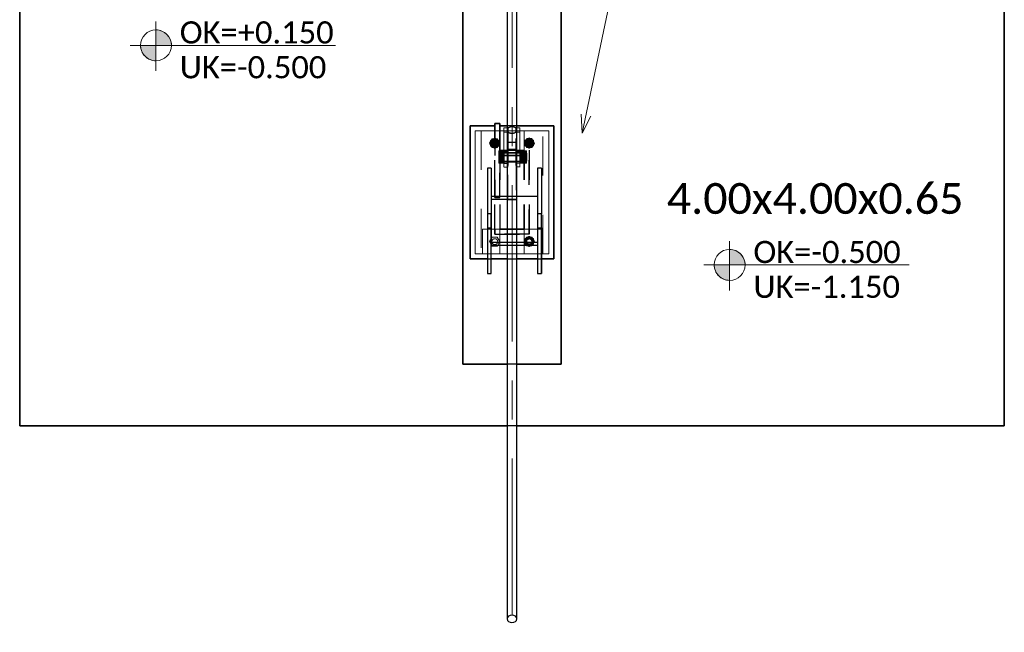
# Model space of a CAD drawing. Header units: metres. Extents: x -3 to 135, y -4 to 27.
# Tile 28 of 81: x 24.56 to 28.56, y 3.56 to 6.05. Entities that reach past the tile are written whole.
import ezdxf

# ---------------------------------------------------------------- set-up
doc = ezdxf.new("R2010")
doc.units = ezdxf.units.M
for name, pattern in [('Rasterlinie', [1.1112499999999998, 0.6349999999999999, -0.15875, 0.15875, -0.15875]), ('Strich', [0.3175, 0.15875, -0.15875]), ('Verdeckt', [0.15, 0.09999999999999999, -0.05])]:
    doc.linetypes.add(name, pattern=pattern)
for name, color, linetype, lineweight in [('_Verdeckte Linien_', 7, 'Strich', 18), ('S-BEAM', 12, 'Continuous', 35), ('S-BEAM-HDLN', 1, 'Verdeckt', 25), ('S-COLS', 52, 'Continuous', 18), ('S-COLS-HDLN', 52, 'Verdeckt', 25), ('S-FNDN', 32, 'Continuous', 35), ('S-FNDN-HDLN', 4, 'Verdeckt', 25), ('S-FNDN-IDEN', 2, 'Continuous', 9), ('S-GRID', 1, 'Continuous', 9), ('Text', 250, 'Continuous', 9), ('Tragwerksverbindungen', 7, 'Continuous', 18)]:
    doc.layers.add(name, color=color, linetype=linetype, lineweight=lineweight)
doc.styles.add('Calibri_1', font='calibri.ttf', dxfattribs={"height": 0.125})
doc.styles.add('Calibri_3', font='calibri.ttf', dxfattribs={"height": 0.08999999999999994})

# ---------------------------------------------------------------- blocks, each defined once
blk = doc.blocks.new('SP-TV-Schraube_Mutter_001 - M24-V27-Fundamente Draufsicht')
at = {"layer": 'Tragwerksverbindungen', "linetype": 'Strich'}
blk.add_hatch(color=142, dxfattribs=at).paths.add_polyline_path([(10.4831338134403, 17.129619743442), (10.50391842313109, 17.129619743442), (10.50628901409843, 17.1337257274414), (10.48103520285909, 17.13325464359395)])
at = {"layer": '_Verdeckte Linien_'}
for p, q in [((10.48313381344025, 17.16561974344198), (10.47274150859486, 17.147619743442)), ((10.50391842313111, 17.16561974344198), (10.48313381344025, 17.16561974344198)), ((10.51431072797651, 17.14761974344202), (10.50391842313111, 17.16561974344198)), ((10.47274150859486, 17.147619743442), (10.48073841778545, 17.1337686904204)), ((10.50631381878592, 17.1337686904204), (10.51431072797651, 17.14761974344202))]:
    blk.add_line(p, q, dxfattribs=at)
for radius, start, end in [(0.01200000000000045, 90, 269.9999999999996), (0.01200000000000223, 269.9999999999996, 90)]:
    blk.add_arc((10.49352611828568, 17.14761974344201), radius, start, end, dxfattribs=at)
at = {"layer": 'Tragwerksverbindungen'}
for p, q in [((10.48076322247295, 17.13372572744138), (10.48313381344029, 17.12961974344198)), ((10.48313381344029, 17.12961974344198), (10.50391842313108, 17.12961974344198)), ((10.50391842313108, 17.12961974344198), (10.50628901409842, 17.13372572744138))]:
    blk.add_line(p, q, dxfattribs=at)
blk = doc.blocks.new('SP-TV-Schraube_Mutter_001 - M24-V13-Fundamente Draufsicht')
at = {"layer": 'Tragwerksverbindungen', "linetype": 'Strich'}
blk.add_hatch(color=142, dxfattribs=at).paths.add_polyline_path([(2.503918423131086, 17.52961974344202), (2.514310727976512, 17.54761974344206), (2.503918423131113, 17.56561974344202), (2.483133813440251, 17.56561974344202), (2.47274150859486, 17.54761974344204), (2.483133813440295, 17.52961974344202)])
at = {"layer": '_Verdeckte Linien_'}
for start, end in [(90, 269.9999999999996), (269.9999999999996, 90)]:
    blk.add_arc((2.493526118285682, 17.54761974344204), 0.01200000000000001, start, end, dxfattribs=at)
at = {"layer": 'Tragwerksverbindungen'}
for p, q in [((2.483133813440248, 17.565619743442), (2.472741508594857, 17.54761974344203)), ((2.503918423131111, 17.565619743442), (2.483133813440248, 17.565619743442)), ((2.51431072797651, 17.54761974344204), (2.503918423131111, 17.565619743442)), ((2.472741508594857, 17.54761974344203), (2.483133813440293, 17.52961974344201)), ((2.483133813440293, 17.52961974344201), (2.503918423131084, 17.52961974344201)), ((2.503918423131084, 17.52961974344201), (2.51431072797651, 17.54761974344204))]:
    blk.add_line(p, q, dxfattribs=at)
blk = doc.blocks.new('SP-TV-Mutter_001 - M24-1093895-Fundamente Draufsicht')
at = {"layer": '_Verdeckte Linien_'}
for centre, radius, start, end in [((0, 0), 0.01620000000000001, 359.9999999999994, 179.9999999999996), ((0, 0), 0.01620000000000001, 180.0000000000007, 359.9999999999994), ((0, 0), 0.01199999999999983, 2.289999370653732e-13, 180), ((0, 0), 0.01199999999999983, 180.0000000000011, 2.035554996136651e-13), ((-2.957745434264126e-20, 0), 0.01037600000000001, 6.679164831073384e-13, 179.9999999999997), ((-2.957745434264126e-20, 0), 0.01037600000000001, 179.9999999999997, 359.9999999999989)]:
    blk.add_arc(centre, radius, start, end, dxfattribs=at)
for points in [[(-0.02078460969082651, 8.036904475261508e-17), (-0.01902888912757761, 0.00304099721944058), (-0.01554111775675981, 0.009081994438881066), (-0.01210068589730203, 0.01504099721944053), (-0.01039230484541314, 0.018)], [(-0.01039230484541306, -0.01800000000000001), (-0.01210068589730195, -0.01504099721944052), (-0.01554111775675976, -0.009081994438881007), (-0.01902888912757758, -0.003040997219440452), (-0.0207846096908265, 8.411431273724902e-17)], [(-0.01039230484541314, 0.018), (-0.006975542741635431, 0.018), (-9.467902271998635e-05, 0.018), (0.00688086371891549, 0.018), (0.01039230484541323, 0.018)], [(0.01039230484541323, 0.018), (0.01210068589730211, 0.01504099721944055), (0.01554111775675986, 0.009081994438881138), (0.01902888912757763, 0.003040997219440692), (0.02078460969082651, 2.247160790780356e-16)], [(0.02078460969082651, 2.263023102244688e-16), (0.0190762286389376, -0.002959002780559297), (0.01563579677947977, -0.00891800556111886), (0.01214802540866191, -0.01495900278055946), (0.01039230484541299, -0.01800000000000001)], [(0.01039230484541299, -0.01800000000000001), (0.006975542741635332, -0.01800000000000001), (9.467902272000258e-05, -0.01800000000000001), (-0.006880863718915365, -0.01800000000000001), (-0.01039230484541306, -0.01800000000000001)]]:
    blk.add_open_spline(points, degree=3, dxfattribs=at)
blk = doc.blocks.new('Rundstahl Träger - RB 36-V14-Fundamente Draufsicht')
at = {"layer": 'S-BEAM', "lineweight": 25}
for p, q in [((2.543526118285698, 21.8057504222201), (2.543526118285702, 17.60123693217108)), ((2.583526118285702, 17.60123693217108), (2.583526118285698, 21.8057504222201))]:
    blk.add_line(p, q, dxfattribs=at)
for major_axis, ratio, start_param, end_param in [((0.02000000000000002, 0), 0.6494464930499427, 0, 3.141592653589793), ((0.02000000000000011, 0), 0.6494464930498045, 3.156084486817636, 6.26869347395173)]:
    blk.add_ellipse((2.563526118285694, 21.80575042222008), major_axis=major_axis, ratio=ratio, start_param=start_param, end_param=end_param, dxfattribs=at)
at = {"layer": 'S-BEAM-HDLN'}
for major_axis, ratio, start_param, end_param in [((-0.02000000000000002, 4.986045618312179e-16), 0.6494464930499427, 3.135269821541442e-13, 3.141592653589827), ((0.02000000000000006, 0), 0.6494464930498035, 0.01449183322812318, 3.127100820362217)]:
    blk.add_ellipse((2.563526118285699, 17.60123693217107), major_axis=major_axis, ratio=ratio, start_param=start_param, end_param=end_param, dxfattribs=at)
blk = doc.blocks.new('Rundstahl Träger - RB 36-V15-Fundamente Draufsicht')
at = {"layer": 'S-BEAM', "lineweight": 25}
for p, q in [((2.543526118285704, 19.23292108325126), (2.543526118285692, 15.61392529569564)), ((2.583526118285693, 15.61392529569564), (2.583526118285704, 19.23292108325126))]:
    blk.add_line(p, q, dxfattribs=at)
for major_axis, ratio, start_param, end_param in [((0.02000000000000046, 0), 0.7505517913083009, 3.141592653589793, 6.283185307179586), ((0.01999999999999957, 0), 0.7505517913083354, 0.01259374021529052, 3.12899891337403)]:
    blk.add_ellipse((2.563526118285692, 15.61392529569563), major_axis=major_axis, ratio=ratio, start_param=start_param, end_param=end_param, dxfattribs=at)
at = {"layer": 'S-BEAM-HDLN'}
for major_axis, ratio, start_param, end_param in [((0.02000000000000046, 0), 0.7505517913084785, 0, 3.141592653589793), ((0.01999999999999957, 0), 0.7505517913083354, 3.154186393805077, 6.270591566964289)]:
    blk.add_ellipse((2.563526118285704, 19.23292108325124), major_axis=major_axis, ratio=ratio, start_param=start_param, end_param=end_param, dxfattribs=at)
blk = doc.blocks.new('Öse58 - Öse2-1139461-Fundamente Draufsicht')
at = {"layer": 'S-COLS'}
for p, q in [((2.531026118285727, 42.25421725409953), (2.531026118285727, 42.27162234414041)), ((2.531026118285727, 42.27162234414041), (2.543526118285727, 42.27162234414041)), ((2.531026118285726, 42.12711538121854), (2.531026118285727, 42.25421725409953)), ((2.543526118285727, 42.25421725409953), (2.531026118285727, 42.25421725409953)), ((2.531026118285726, 42.12711538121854), (2.531026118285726, 42.1127060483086)), ((2.531026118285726, 42.12711538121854), (2.543526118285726, 42.12711538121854)), ((2.531026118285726, 42.12687967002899), (2.531026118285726, 42.11325894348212)), ((2.531026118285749, 42.1127060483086), (2.543526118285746, 42.1127060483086))]:
    blk.add_line(p, q, dxfattribs=at)
at = {"layer": 'S-COLS-HDLN'}
for p, q in [((2.543575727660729, 42.27162234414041), (2.546026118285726, 42.27162234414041)), ((2.546026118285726, 42.25421725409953), (2.543575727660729, 42.25421725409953)), ((2.546026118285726, 42.27162234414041), (2.546026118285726, 42.25421725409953)), ((2.546026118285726, 42.25421725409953), (2.546026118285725, 42.12711538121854)), ((2.531026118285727, 42.17770090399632), (2.546026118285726, 42.17770090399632)), ((2.546026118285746, 42.1709815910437), (2.531026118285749, 42.1709815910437)), ((2.531026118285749, 42.1338815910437), (2.546026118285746, 42.1338815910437)), ((2.543575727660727, 42.12711538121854), (2.546026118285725, 42.12711538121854)), ((2.546026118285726, 42.1127060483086), (2.546026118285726, 42.12711538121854)), ((2.543575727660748, 42.1127060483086), (2.546026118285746, 42.1127060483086))]:
    blk.add_line(p, q, dxfattribs=at)
blk = doc.blocks.new('SP-TV-AP-Rechteck_002 - AP-Rechteck-V25-Fundamente Draufsicht')
at = {"layer": '_Verdeckte Linien_'}
for p, q in [((-0.104049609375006, 0.25), (-0.1199503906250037, 0.25)), ((0.01995039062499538, 0.25), (-0.01995039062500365, 0.25)), ((0.09995039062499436, 0.25), (0.08404960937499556, 0.25)), ((-0.03245039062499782, -0.25), (0.03245039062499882, -0.25))]:
    blk.add_line(p, q, dxfattribs=at)
at = {"layer": 'Tragwerksverbindungen'}
for p, q in [((-0.1200000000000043, 0.25), (-0.15, 0.25)), ((-0.15, 0.25), (-0.15, -0.25)), ((-0.02000000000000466, 0.25), (-0.1040000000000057, 0.25)), ((0.08399999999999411, 0.25), (0.01999999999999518, 0.25)), ((0.15, 0.25), (0.09999999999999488, 0.25)), ((0.15, -0.25), (0.15, 0.25)), ((-0.15, -0.25), (-0.03249999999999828, -0.25)), ((0.03249999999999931, -0.25), (0.15, -0.25))]:
    blk.add_line(p, q, dxfattribs=at)
blk = doc.blocks.new('SP-TV-Schraube_Mutter_001 - M33-V21-Fundamente Draufsicht')
at = {"layer": 'Tragwerksverbindungen', "linetype": 'Strich'}
for points in [[(-0.02499999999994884, 7.363496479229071e-14), (1.082867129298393e-14, 7.363496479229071e-14), (1.082867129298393e-14, 0.02100000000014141), (-0.024999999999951, 0.02100000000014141), (-0.024999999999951, 0.01531941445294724)], [(1.082867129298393e-14, 7.363496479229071e-14), (0.02500000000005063, 7.363496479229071e-14), (0.02500000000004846, 0.02100000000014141), (1.082867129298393e-14, 0.02100000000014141)], [(-0.024999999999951, -0.08510774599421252), (-0.024999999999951, -0.09099999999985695), (1.082867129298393e-14, -0.09099999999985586), (1.082867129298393e-14, -0.06499999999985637), (-0.02499999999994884, -0.06499999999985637)], [(1.082867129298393e-14, -0.09099999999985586), (0.02500000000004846, -0.09099999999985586), (0.02500000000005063, -0.06499999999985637), (1.082867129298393e-14, -0.06499999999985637), (1.082867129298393e-14, -0.08510774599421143)], [(-0.01593777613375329, -0.09315620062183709), (0.01593777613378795, -0.09315620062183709), (0.01593777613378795, -0.09099999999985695), (-0.01593777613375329, -0.09099999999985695)]]:
    blk.add_hatch(color=142, dxfattribs=at).paths.add_polyline_path(points)
at = {"layer": '_Verdeckte Linien_'}
for p, q in [((-0.01649999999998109, 7.255209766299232e-14), (-0.01649999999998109, -0.06499999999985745)), ((0.01650000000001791, -0.06499999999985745), (0.01650000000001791, 7.255209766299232e-14))]:
    blk.add_line(p, q, dxfattribs=at)
at = {"layer": 'Tragwerksverbindungen'}
for p, q in [((-0.02499999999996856, 0.02100000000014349), (-7.825406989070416e-15, 0.0210000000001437)), ((-0.02499999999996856, 0.02100000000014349), (-0.02499999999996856, 7.606718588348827e-14)), ((-7.825406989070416e-15, 7.626509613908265e-14), (-0.02499999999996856, 7.606550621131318e-14)), ((-7.825406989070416e-15, 0.0210000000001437), (0.02500000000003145, 0.02100000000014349)), ((-7.825406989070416e-15, 0.0210000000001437), (-7.825406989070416e-15, 7.626599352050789e-14)), ((0.02500000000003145, 7.606550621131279e-14), (-7.825406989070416e-15, 7.626509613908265e-14)), ((0.02500000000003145, 0.02100000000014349), (0.02500000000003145, 7.606718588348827e-14)), ((-0.02499999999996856, -0.06499999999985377), (-7.199374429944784e-15, -0.06499999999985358)), ((-0.02499999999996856, -0.06499999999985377), (-0.02499999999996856, -0.09099999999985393)), ((-7.199374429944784e-15, -0.06499999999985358), (0.02500000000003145, -0.06499999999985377)), ((-7.199374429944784e-15, -0.06499999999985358), (-7.199374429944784e-15, -0.09099999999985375)), ((0.02500000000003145, -0.06499999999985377), (0.02500000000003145, -0.09099999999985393)), ((-7.199374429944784e-15, -0.09099999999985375), (-0.02499999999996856, -0.09099999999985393)), ((-0.01649999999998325, -0.09099999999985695), (-0.01649999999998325, -0.09315620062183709)), ((-0.0165, -0.09315620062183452), (0.0165, -0.09315620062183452)), ((0.02500000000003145, -0.09099999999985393), (-7.199374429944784e-15, -0.09099999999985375)), ((0.01650000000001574, -0.09315620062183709), (0.01650000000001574, -0.09099999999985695))]:
    blk.add_line(p, q, dxfattribs=at)
blk = doc.blocks.new('Lasche richtig29 - Lasche richtig-1139554-Fundamente Draufsicht')
at = {"layer": 'S-COLS-HDLN'}
for p, q in [((2.581026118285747, 42.21302286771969), (2.54602611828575, 42.21302286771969)), ((2.546026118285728, 42.21302286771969), (2.546026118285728, 42.11859981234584)), ((2.581026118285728, 42.11859981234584), (2.581026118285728, 42.21302286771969)), ((2.546026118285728, 42.18496836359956), (2.581026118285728, 42.18496836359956)), ((2.581026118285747, 42.17094965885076), (2.54602611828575, 42.17094965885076)), ((2.54602611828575, 42.13384965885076), (2.581026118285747, 42.13384965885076)), ((2.546026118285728, 41.9805674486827), (2.546026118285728, 42.11859981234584)), ((2.581026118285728, 42.11859981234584), (2.581026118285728, 41.9805674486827)), ((2.581026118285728, 41.99258668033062), (2.546026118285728, 41.99258668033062)), ((2.546026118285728, 41.9805674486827), (2.581026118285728, 41.9805674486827))]:
    blk.add_line(p, q, dxfattribs=at)
blk = doc.blocks.new('Öse64 - Öse2-1139596-Fundamente Draufsicht')
at = {"layer": 'S-COLS'}
for p, q in [((26.58352611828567, 5.511995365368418), (26.59602611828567, 5.511995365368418)), ((26.59602611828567, 5.494518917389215), (26.58352611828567, 5.494518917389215)), ((26.59602611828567, 5.511995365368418), (26.59602611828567, 5.494518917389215)), ((26.59602611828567, 5.494518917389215), (26.59602611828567, 5.367688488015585)), ((26.58352611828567, 5.367688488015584), (26.59602611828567, 5.367688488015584)), ((26.59602611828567, 5.353279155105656), (26.59602611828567, 5.367688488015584)), ((26.59602611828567, 5.353832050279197), (26.59602611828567, 5.367452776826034)), ((26.58352611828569, 5.353279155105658), (26.59602611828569, 5.353279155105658))]:
    blk.add_line(p, q, dxfattribs=at)
at = {"layer": 'S-COLS-HDLN'}
for p, q in [((26.58102611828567, 5.494518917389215), (26.58102611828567, 5.511995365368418)), ((26.58102611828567, 5.511995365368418), (26.58347650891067, 5.511995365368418)), ((26.58102611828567, 5.367688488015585), (26.58102611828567, 5.494518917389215)), ((26.58347650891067, 5.494518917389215), (26.58102611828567, 5.494518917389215)), ((26.58102611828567, 5.418274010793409), (26.59602611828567, 5.418274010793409)), ((26.59602611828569, 5.411554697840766), (26.58102611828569, 5.411554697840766)), ((26.58102611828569, 5.374454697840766), (26.59602611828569, 5.374454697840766)), ((26.58102611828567, 5.367688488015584), (26.58102611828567, 5.353279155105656)), ((26.58102611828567, 5.367688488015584), (26.58347650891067, 5.367688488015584)), ((26.58102611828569, 5.353279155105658), (26.58347650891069, 5.353279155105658))]:
    blk.add_line(p, q, dxfattribs=at)
blk = doc.blocks.new('SP-TV-Schraube_Mutter_001 - M24-V18-Fundamente Draufsicht')
at = {"layer": 'Tragwerksverbindungen', "linetype": 'Strich'}
blk.add_hatch(color=142, dxfattribs=at).paths.add_polyline_path([(2.643918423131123, 17.53030521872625), (2.654310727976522, 17.54830521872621), (2.643918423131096, 17.56630521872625), (2.623133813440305, 17.56630521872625), (2.61274150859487, 17.54830521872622), (2.623133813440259, 17.53030521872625), (2.641240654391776, 17.53030521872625)])
at = {"layer": '_Verdeckte Linien_'}
for start, end in [(90, 269.9999999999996), (269.9999999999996, 90)]:
    blk.add_arc((2.633526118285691, 17.5483052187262), 0.01200000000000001, start, end, dxfattribs=at)
at = {"layer": 'Tragwerksverbindungen'}
for p, q in [((2.623133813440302, 17.56630521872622), (2.612741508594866, 17.5483052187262)), ((2.643918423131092, 17.56630521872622), (2.623133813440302, 17.56630521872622)), ((2.654310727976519, 17.54830521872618), (2.643918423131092, 17.56630521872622)), ((2.612741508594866, 17.5483052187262), (2.623133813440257, 17.53030521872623)), ((2.623133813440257, 17.53030521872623), (2.643918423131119, 17.53030521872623)), ((2.643918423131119, 17.53030521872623), (2.654310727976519, 17.54830521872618))]:
    blk.add_line(p, q, dxfattribs=at)
blk = doc.blocks.new('SP-TV-Schraube_Mutter_001 - M24-V19-Fundamente Draufsicht')
at = {"layer": 'Tragwerksverbindungen', "linetype": 'Strich'}
blk.add_hatch(color=142, dxfattribs=at).paths.add_polyline_path([(2.641240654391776, 17.13030521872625), (2.643918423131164, 17.13030521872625), (2.645893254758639, 17.13372572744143), (2.621158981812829, 17.13372572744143), (2.623133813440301, 17.13030521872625)])
at = {"layer": '_Verdeckte Linien_'}
for p, q in [((2.623133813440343, 17.16630521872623), (2.612741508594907, 17.14830521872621)), ((2.643918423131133, 17.16630521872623), (2.623133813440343, 17.16630521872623)), ((2.65431072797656, 17.14830521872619), (2.643918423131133, 17.16630521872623)), ((2.612741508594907, 17.14830521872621), (2.621134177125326, 17.13376869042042)), ((2.645918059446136, 17.13376869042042), (2.65431072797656, 17.14830521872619))]:
    blk.add_line(p, q, dxfattribs=at)
for start, end in [(90, 269.9999999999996), (269.9999999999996, 90)]:
    blk.add_arc((2.633526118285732, 17.1483052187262), 0.01200000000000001, start, end, dxfattribs=at)
at = {"layer": 'Tragwerksverbindungen'}
for p, q in [((2.621158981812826, 17.13372572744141), (2.623133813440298, 17.13030521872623)), ((2.623133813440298, 17.13030521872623), (2.643918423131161, 17.13030521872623)), ((2.643918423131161, 17.13030521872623), (2.645893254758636, 17.13372572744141))]:
    blk.add_line(p, q, dxfattribs=at)
blk = doc.blocks.new('SP-TV-Mutter_001 - M24-1128538-Fundamente Draufsicht')
at = {"layer": '_Verdeckte Linien_'}
for centre, radius, start, end in [((0, 0), 0.01620000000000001, 359.9999999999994, 179.9999999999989), ((0, 0), 0.01620000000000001, 180, 359.9999999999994), ((0, 0), 0.01199999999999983, 2.289999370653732e-13, 179.9999999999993), ((0, 0), 0.01199999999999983, 180.0000000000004, 2.035554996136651e-13), ((-2.957745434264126e-20, 0), 0.01037600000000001, 3.244165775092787e-13, 179.9999999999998), ((-2.957745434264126e-20, 0), 0.01037600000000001, 179.9999999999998, 359.9999999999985)]:
    blk.add_arc(centre, radius, start, end, dxfattribs=at)
for points in [[(-0.0207846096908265, -8.459899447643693e-17), (-0.01902888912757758, 0.003040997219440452), (-0.01554111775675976, 0.00908199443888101), (-0.01210068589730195, 0.01504099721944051), (-0.01039230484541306, 0.01800000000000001)], [(-0.01039230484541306, 0.01800000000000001), (-0.006880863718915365, 0.01800000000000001), (9.467902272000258e-05, 0.01800000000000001), (0.006975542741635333, 0.01800000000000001), (0.01039230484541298, 0.01800000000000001)], [(0.01039230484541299, 0.01800000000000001), (0.01214802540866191, 0.01495900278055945), (0.01563579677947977, 0.00891800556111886), (0.0190762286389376, 0.002959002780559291), (0.02078460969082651, -2.260379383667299e-16)], [(-0.01039230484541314, -0.018), (-0.01210068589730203, -0.01504099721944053), (-0.01554111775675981, -0.009081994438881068), (-0.01902888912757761, -0.003040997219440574), (-0.02078460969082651, -8.076560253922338e-17)], [(0.01039230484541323, -0.018), (0.006880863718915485, -0.018), (-9.467902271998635e-05, -0.018), (-0.006975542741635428, -0.018), (-0.01039230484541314, -0.018)], [(0.02078460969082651, -2.263023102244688e-16), (0.01902888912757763, -0.003040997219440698), (0.01554111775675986, -0.009081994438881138), (0.0121006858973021, -0.01504099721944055), (0.01039230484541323, -0.018)]]:
    blk.add_open_spline(points, degree=3, dxfattribs=at)
blk = doc.blocks.new('SP-TV-AP-Rechteck_002 - AP-Rechteck-1128539-Fundamente Draufsicht')
at = {"layer": '_Verdeckte Linien_'}
for p, q in [((0.05, 0.05), (-0.05, 0.05)), ((-0.05, 0.05), (-0.05, -0.05)), ((0.05, -0.05), (0.05, 0.05)), ((-0.05, -0.05), (0.05, -0.05))]:
    blk.add_line(p, q, dxfattribs=at)
blk = doc.blocks.new('SP-TV-AP-Rechteck_002 - AP-Rechteck-1128540-Fundamente Draufsicht')
at = {"layer": '_Verdeckte Linien_'}
for p, q in [((0.125, 0.25), (-0.125, 0.25)), ((-0.125, 0.25), (-0.125, -0.25)), ((0.125, -0.25), (0.125, 0.25)), ((-0.125, -0.25), (0.125, -0.25))]:
    blk.add_line(p, q, dxfattribs=at)
blk = doc.blocks.new('SP-TX-Fundamentplatte-Typenname_HK-25_002 - 2_5-CAL _ HK-623316-Fundamente Draufsicht')
at = {"layer": 'S-FNDN-IDEN'}
h = blk.add_hatch(color=256, dxfattribs=at)
edge = h.paths.add_edge_path()
edge.add_line((-0.007056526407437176, -0.004365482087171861), (-0.007056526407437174, -0.003107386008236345))
edge.add_arc((-0.007056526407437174, -0.004365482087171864), 0.001258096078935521, -1.1368683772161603e-13, 90.0000000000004, ccw=False)
edge.add_line((-0.005798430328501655, -0.004365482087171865), (-0.007056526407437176, -0.004365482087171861))
h = blk.add_hatch(color=256, dxfattribs=at)
edge = h.paths.add_edge_path()
edge.add_line((-0.007056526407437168, -0.004365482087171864), (-0.007056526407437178, -0.00562357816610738))
edge.add_arc((-0.007056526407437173, -0.004365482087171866), 0.001258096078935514, 179.9999999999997, 269.9999999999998, ccw=False)
edge.add_line((-0.008314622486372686, -0.004365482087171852), (-0.007056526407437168, -0.004365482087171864))
for p, q in [((-0.007056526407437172, -0.002436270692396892), (-0.007056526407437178, -0.006436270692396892)), ((-0.007056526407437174, -0.003107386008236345), (-0.007056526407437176, -0.004365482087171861)), ((-0.009150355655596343, -0.004365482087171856), (0.007532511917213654, -0.00436548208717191)), ((-0.007056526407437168, -0.004365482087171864), (-0.008314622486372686, -0.004365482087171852)), ((-0.007056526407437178, -0.00562357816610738), (-0.007056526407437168, -0.004365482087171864)), ((-0.007056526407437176, -0.004365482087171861), (-0.005798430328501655, -0.004365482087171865))]:
    blk.add_line(p, q, dxfattribs=at)
blk.add_circle((-0.007056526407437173, -0.004365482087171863), 0.00125809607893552, dxfattribs=at)
for centre, radius, start, end in [((-0.007056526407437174, -0.004365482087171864), 0.001258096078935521, 359.9999999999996, 90.00000000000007), ((-0.007056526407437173, -0.004365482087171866), 0.001258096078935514, 179.9999999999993, 269.9999999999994)]:
    blk.add_arc(centre, radius, start, end, dxfattribs=at)

msp = doc.modelspace()

# ---------------------------------------------------------------- linework, layer by layer
at = {"layer": 'S-BEAM', "lineweight": 25}
for p, q in [((26.47952611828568, 5.446861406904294), (26.46352611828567, 5.446861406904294)), ((26.46352611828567, 5.446861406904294), (26.46352611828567, 5.260338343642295)), ((26.47952611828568, 5.446861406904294), (26.47952611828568, 5.260338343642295)), ((26.68352611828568, 5.446861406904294), (26.66752611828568, 5.446861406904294)), ((26.66752611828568, 5.446861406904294), (26.66752611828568, 5.260338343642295)), ((26.68352611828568, 5.446861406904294), (26.68352611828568, 5.260338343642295)), ((26.54352611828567, 5.330730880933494), (26.47952611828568, 5.330730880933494)), ((26.47952611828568, 5.330730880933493), (26.47952611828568, 5.144207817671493)), ((26.66752611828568, 5.330730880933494), (26.58352611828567, 5.330730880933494)), ((26.66752611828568, 5.330730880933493), (26.66752611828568, 5.144207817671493)), ((26.47952611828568, 5.260338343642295), (26.46352611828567, 5.260338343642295)), ((26.46352611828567, 5.260338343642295), (26.46352611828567, 5.017595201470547)), ((26.47952611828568, 5.144207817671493), (26.47952611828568, 5.260338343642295)), ((26.68352611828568, 5.260338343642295), (26.66752611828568, 5.260338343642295)), ((26.66752611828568, 5.260338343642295), (26.66752611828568, 5.144207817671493)), ((26.68352611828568, 5.017595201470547), (26.68352611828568, 5.260338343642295)), ((26.46352611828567, 5.204118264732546), (26.46352611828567, 5.017595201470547)), ((26.68352611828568, 5.204118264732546), (26.68352611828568, 5.017595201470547)), ((26.54352611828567, 5.144207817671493), (26.47952611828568, 5.144207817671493)), ((26.47952611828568, 5.017595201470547), (26.47952611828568, 5.133725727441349)), ((26.47952611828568, 5.133725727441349), (26.54352611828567, 5.133725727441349)), ((26.47952611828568, 5.017595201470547), (26.47952611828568, 5.13372572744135)), ((26.66752611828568, 5.144207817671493), (26.58352611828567, 5.144207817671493)), ((26.58352611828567, 5.133725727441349), (26.66752611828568, 5.133725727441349)), ((26.66752611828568, 5.133725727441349), (26.66752611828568, 5.017595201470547)), ((26.66752611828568, 5.13372572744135), (26.66752611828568, 5.017595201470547)), ((26.46352611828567, 5.017595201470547), (26.47952611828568, 5.017595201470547)), ((26.66752611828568, 5.017595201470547), (26.68352611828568, 5.017595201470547))]:
    msp.add_line(p, q, dxfattribs=at)
at = {"layer": 'S-BEAM-HDLN'}
for p, q in [((26.47952611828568, 5.320248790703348), (26.66752611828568, 5.320248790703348)), ((26.58347650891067, 5.330730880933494), (26.54357572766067, 5.330730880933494)), ((26.46352611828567, 5.204118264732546), (26.47952611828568, 5.204118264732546)), ((26.66752611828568, 5.204118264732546), (26.68352611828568, 5.204118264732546)), ((26.47952611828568, 5.133775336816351), (26.47952611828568, 5.144158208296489)), ((26.47952611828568, 5.144158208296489), (26.47952611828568, 5.133725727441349)), ((26.58347650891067, 5.144207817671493), (26.54357572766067, 5.144207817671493)), ((26.54357572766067, 5.133725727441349), (26.58347650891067, 5.133725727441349)), ((26.66752611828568, 5.144158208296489), (26.66752611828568, 5.133725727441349)), ((26.66752611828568, 5.144158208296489), (26.66752611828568, 5.133775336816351))]:
    msp.add_line(p, q, dxfattribs=at)
at = {"layer": 'S-FNDN'}
for p, q in [((24.56352611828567, 4.39930521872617), (24.56352611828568, 8.399305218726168)), ((28.56352611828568, 8.399305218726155), (28.56352611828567, 4.399305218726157)), ((26.36352611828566, 4.649305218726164), (26.36352611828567, 8.149305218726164)), ((26.76352611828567, 8.149305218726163), (26.76352611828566, 4.649305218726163)), ((26.39352611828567, 5.618305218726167), (26.39352611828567, 5.078305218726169)), ((26.49352611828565, 5.618305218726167), (26.39352611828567, 5.618305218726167)), ((26.51352611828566, 5.62761974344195), (26.49352611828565, 5.62761974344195)), ((26.49352611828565, 5.62761974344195), (26.49352611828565, 5.618305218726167)), ((26.49352611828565, 5.618305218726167), (26.49352611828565, 5.62761974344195)), ((26.49352611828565, 5.62761974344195), (26.51352611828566, 5.62761974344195)), ((26.49352611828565, 5.598305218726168), (26.49352611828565, 5.618305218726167)), ((26.49352611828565, 5.618305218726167), (26.49352611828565, 5.598305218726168)), ((26.49352611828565, 5.598305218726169), (26.49352611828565, 5.618255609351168)), ((26.51352611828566, 5.618305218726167), (26.51352611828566, 5.62761974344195)), ((26.51352611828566, 5.62761974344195), (26.51352611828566, 5.618305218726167)), ((26.51352611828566, 5.618305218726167), (26.51352611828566, 5.598305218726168)), ((26.51352611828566, 5.598305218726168), (26.51352611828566, 5.618305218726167)), ((26.54352611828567, 5.618305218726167), (26.51352611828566, 5.618305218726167)), ((26.51352611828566, 5.618255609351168), (26.51352611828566, 5.598305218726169)), ((26.73352611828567, 5.618305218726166), (26.58352611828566, 5.618305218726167)), ((26.73352611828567, 5.078305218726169), (26.73352611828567, 5.618305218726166)), ((26.39352611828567, 5.078305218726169), (26.46352611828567, 5.078305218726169)), ((26.47952611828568, 5.078305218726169), (26.54352611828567, 5.078305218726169)), ((26.58352611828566, 5.078305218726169), (26.66752611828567, 5.078305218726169)), ((26.68352611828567, 5.078305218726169), (26.73352611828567, 5.078305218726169)), ((26.54352611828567, 4.649305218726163), (26.36352611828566, 4.649305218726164)), ((26.76352611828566, 4.649305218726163), (26.58352611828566, 4.649305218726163)), ((26.54352611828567, 4.399305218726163), (24.56352611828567, 4.39930521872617)), ((28.56352611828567, 4.399305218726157), (26.58352611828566, 4.399305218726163))]:
    msp.add_line(p, q, dxfattribs=at)
at = {"layer": 'S-FNDN-HDLN'}
for p, q in [((26.58347650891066, 5.618305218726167), (26.54357572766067, 5.618305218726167)), ((26.49352611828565, 5.327619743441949), (26.49352611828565, 5.598255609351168)), ((26.49352611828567, 5.178305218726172), (26.49352611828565, 5.598255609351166)), ((26.49352611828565, 5.598255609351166), (26.49352611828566, 5.327669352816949)), ((26.51352611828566, 5.598255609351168), (26.51352611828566, 5.519063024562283)), ((26.51352611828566, 5.598255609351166), (26.51352611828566, 5.519063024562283)), ((26.51352611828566, 5.519063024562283), (26.51352611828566, 5.598255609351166)), ((26.51352611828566, 5.519063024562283), (26.63352611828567, 5.519063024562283)), ((26.51352611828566, 5.519063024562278), (26.63352611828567, 5.519063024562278)), ((26.51352611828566, 5.327619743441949), (26.51352611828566, 5.498305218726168)), ((26.51352611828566, 5.498305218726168), (26.61352611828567, 5.498305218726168)), ((26.61352611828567, 5.498305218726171), (26.51352611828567, 5.498305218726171)), ((26.51352611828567, 5.498305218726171), (26.51352611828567, 5.198305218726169)), ((26.61352611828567, 5.198305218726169), (26.61352611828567, 5.498305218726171)), ((26.61352611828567, 5.498305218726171), (26.61352611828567, 5.198305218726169)), ((26.63352611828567, 5.519063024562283), (26.63352611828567, 5.518305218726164)), ((26.63352611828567, 5.519063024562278), (26.63352611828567, 5.518305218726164)), ((26.63352611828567, 5.518305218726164), (26.63352611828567, 5.498305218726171)), ((26.63352611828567, 5.178305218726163), (26.63352611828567, 5.518305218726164)), ((26.63352611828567, 5.518255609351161), (26.63352611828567, 5.498305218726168)), ((26.63352611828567, 5.498305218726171), (26.63352611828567, 5.198305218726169)), ((26.63352611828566, 5.498305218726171), (26.63352611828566, 5.198305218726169)), ((26.49352611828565, 5.327619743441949), (26.51352611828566, 5.327619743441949)), ((26.49352611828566, 5.198305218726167), (26.49352611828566, 5.327619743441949)), ((26.49352611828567, 5.178305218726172), (26.49352611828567, 5.198305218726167)), ((26.61352611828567, 5.198305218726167), (26.49352611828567, 5.198305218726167)), ((26.49352611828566, 5.198255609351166), (26.49352611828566, 5.178305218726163)), ((26.63352611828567, 5.178305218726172), (26.49352611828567, 5.178305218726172)), ((26.49352611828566, 5.178305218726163), (26.63352611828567, 5.178305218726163)), ((26.63352611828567, 5.178305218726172), (26.49352611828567, 5.178305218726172)), ((26.51352611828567, 5.198305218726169), (26.61352611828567, 5.198305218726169)), ((26.63352611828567, 5.198305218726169), (26.63352611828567, 5.178305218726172)), ((26.63352611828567, 5.198305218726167), (26.63352611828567, 5.178305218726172)), ((26.46357572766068, 5.078305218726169), (26.47947650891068, 5.078305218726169)), ((26.54357572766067, 5.078305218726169), (26.58347650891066, 5.078305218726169)), ((26.66757572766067, 5.078305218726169), (26.68347650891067, 5.078305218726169)), ((26.58347650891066, 4.649305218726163), (26.54357572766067, 4.649305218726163)), ((26.58347650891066, 4.399305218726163), (26.54357572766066, 4.399305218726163))]:
    msp.add_line(p, q, dxfattribs=at)
at = {"layer": 'S-GRID', "linetype": 'Rasterlinie'}
msp.add_line((26.5635261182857, 25.37964771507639), (26.56352611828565, -0.02293294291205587), dxfattribs=at)
at = {"layer": 'Text'}
for q in [(27.28257016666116, 7.663132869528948), (26.84468479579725, 5.665569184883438), (26.88402763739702, 5.657349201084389)]:
    msp.add_line((26.84901751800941, 5.58804445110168), q, dxfattribs=at)

# ---------------------------------------------------------------- block references
at = {"layer": '_Verdeckte Linien_'}
for name, p, rotation in [('SP-TV-AP-Rechteck_002 - AP-Rechteck-V25-Fundamente Draufsicht', (26.56352611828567, 5.348305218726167), 180), ('SP-TV-AP-Rechteck_002 - AP-Rechteck-1128540-Fundamente Draufsicht', (26.56352611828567, 5.348305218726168), 180), ('SP-TV-Mutter_001 - M24-1093895-Fundamente Draufsicht', (26.49352611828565, 5.547619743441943), 270.0000000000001), ('SP-TV-Mutter_001 - M24-1093895-Fundamente Draufsicht', (26.49352611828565, 5.547619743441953), 270.0000000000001), ('SP-TV-AP-Rechteck_002 - AP-Rechteck-1128539-Fundamente Draufsicht', (26.56352611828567, 5.548305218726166), 180), ('SP-TV-Mutter_001 - M24-1128538-Fundamente Draufsicht', (26.63352611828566, 5.548305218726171), 89.99999999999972), ('SP-TV-Mutter_001 - M24-1128538-Fundamente Draufsicht', (26.63352611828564, 5.548305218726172), 89.99999999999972), ('SP-TV-Schraube_Mutter_001 - M33-V21-Fundamente Draufsicht', (26.53102611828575, 5.491066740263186), 89.99999999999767), ('SP-TV-AP-Rechteck_002 - AP-Rechteck-1128539-Fundamente Draufsicht', (26.49352611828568, 5.14830521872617), 180), ('SP-TV-AP-Rechteck_002 - AP-Rechteck-1128539-Fundamente Draufsicht', (26.56352611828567, 5.14830521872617), 180), ('SP-TV-AP-Rechteck_002 - AP-Rechteck-1128539-Fundamente Draufsicht', (26.63352611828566, 5.14830521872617), 180), ('SP-TV-Mutter_001 - M24-1128538-Fundamente Draufsicht', (26.63352611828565, 5.148305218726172), 89.99999999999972), ('SP-TV-Mutter_001 - M24-1128538-Fundamente Draufsicht', (26.63352611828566, 5.148305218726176), 89.99999999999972)]:
    msp.add_blockref(name, p, dxfattribs=dict(at, rotation=rotation))
for name, p in [('SP-TV-Schraube_Mutter_001 - M24-V13-Fundamente Draufsicht', (23.99999999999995, -12.00000000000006)), ('SP-TV-Schraube_Mutter_001 - M24-V18-Fundamente Draufsicht', (23.99999999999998, -12.00000000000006)), ('SP-TV-Schraube_Mutter_001 - M24-V27-Fundamente Draufsicht', (15.99999999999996, -12.00000000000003)), ('SP-TV-Schraube_Mutter_001 - M24-V19-Fundamente Draufsicht', (23.99999999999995, -12.00000000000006))]:
    msp.add_blockref(name, p, dxfattribs=at)
at = {"layer": 'S-BEAM-HDLN'}
for name, p in [('Rundstahl Träger - RB 36-V14-Fundamente Draufsicht', (23.99999999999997, -12.00000000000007)), ('Rundstahl Träger - RB 36-V15-Fundamente Draufsicht', (23.99999999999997, -12.00000000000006))]:
    msp.add_blockref(name, p, dxfattribs=at)
at = {"layer": 'S-COLS-HDLN'}
for name, p in [('Öse58 - Öse2-1139461-Fundamente Draufsicht', (23.99999999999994, -36.66185579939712)), ('Öse64 - Öse2-1139596-Fundamente Draufsicht', (0, 0.09858859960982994)), ('Lasche richtig29 - Lasche richtig-1139554-Fundamente Draufsicht', (23.99999999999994, -36.66185579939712))]:
    msp.add_blockref(name, p, dxfattribs=at)
at = {"layer": 'S-FNDN-IDEN', "xscale": 49.99999999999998, "yscale": 49.99999999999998, "zscale": 49.99999999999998}
for p in [(25.46999027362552, 6.163731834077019), (27.80052141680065, 5.271165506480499)]:
    msp.add_blockref('SP-TX-Fundamentplatte-Typenname_HK-25_002 - 2_5-CAL _ HK-623316-Fundamente Draufsicht', p, dxfattribs=at)

# ---------------------------------------------------------------- texts
at = {"layer": 'S-FNDN-IDEN', "attachment_point": 1}
for s, insert, char_height, width, style in [('OK=+0.150', (25.21372048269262, 6.043082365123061), 0.08999999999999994, 0.7656115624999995, 'Calibri_3'), ('UK=-0.500', (25.21372048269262, 5.901545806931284), 0.08999999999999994, 0.7335440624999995, 'Calibri_3'), ('4.00x4.00x0.65', (27.19249200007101, 5.385489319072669), 0.1249999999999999, 1.471096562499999, 'Calibri_1'), ('OK=-0.500', (27.54425162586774, 5.150516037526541), 0.08999999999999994, 0.7335440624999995, 'Calibri_3'), ('UK=-1.150', (27.54425162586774, 5.008979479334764), 0.08999999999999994, 0.7335440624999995, 'Calibri_3')]:
    msp.add_mtext(s, dxfattribs=dict(at, insert=insert, char_height=char_height, width=width, style=style))

doc.saveas('drawing.dxf')
